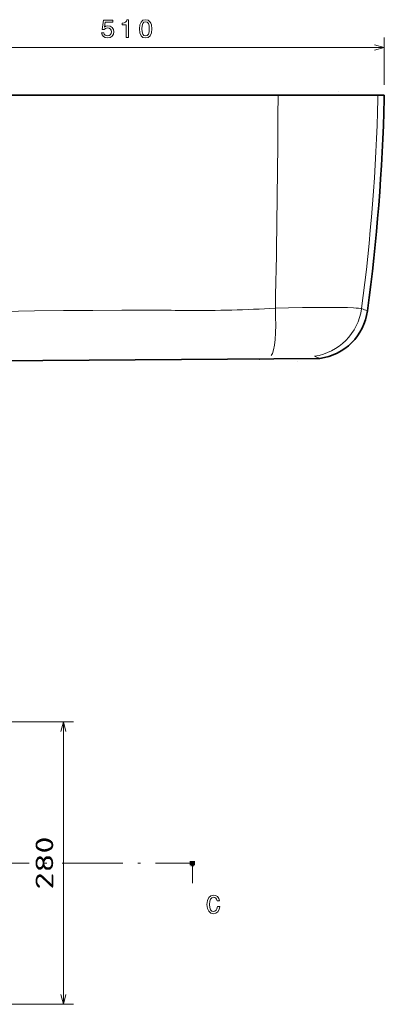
# Model space of a CAD drawing. Extents: x 4 to 344, y 23 to 227.
# Tile 3 of 5: x 143 to 215, y 31 to 226. Entities that reach past the tile are written whole.
import ezdxf
from ezdxf.enums import TextEntityAlignment as Align

# ---------------------------------------------------------------- set-up
doc = ezdxf.new("R2010")
doc.units = 0
doc.linetypes.add('DASHDOT', pattern=[18.5, 12, -3, 0.5, -3])
doc.layers.get('0').update_dxf_attribs({"lineweight": 13})
doc.styles.get("Standard").update_dxf_attribs({"font": 'isocp.shx'})

# ---------------------------------------------------------------- blocks, each defined once
blk = doc.blocks.new('BLOCK2')
at = {"color": 7, "lineweight": 13}
for p, q in [((124.15, 112.98), (183.88, 112.98)), ((181.88, 56.99), (181.88, 112.98)), ((124.15, 56.99), (183.88, 56.99))]:
    blk.add_line(p, q, dxfattribs=at)
for points in [[(182.39, 111.04), (181.88, 112.98), (181.36, 111.04)], [(181.36, 58.92), (181.88, 56.99), (182.39, 58.92)]]:
    blk.add_lwpolyline(points, dxfattribs=at)
blk.add_text('280', height=3.5, rotation=90, dxfattribs=at).set_placement((179.88, 79.73), (179.88, 90.24), align=Align.FIT)

msp = doc.modelspace()

# ---------------------------------------------------------------- linework, layer by layer
at = {"color": 7, "lineweight": 13, "ltscale": 0.235156}
msp.add_line((214.8, 212.76), (214.8, 222.17), dxfattribs=at)
at = {"color": 7, "lineweight": 13}
msp.add_line((112.83, 220.17), (214.8, 220.17), dxfattribs=at)
at = {"color": 7, "lineweight": 35}
for p, q in [((113.41, 210.76), (214.8, 210.76)), ((113, 157.88), (202.02, 158.56))]:
    msp.add_line(p, q, dxfattribs=at)
at = {"color": 7, "lineweight": 13, "ltscale": 0.000178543}
msp.add_line((205.65, 211.4), (205.64, 211.4), dxfattribs=at)
at = {"color": 7, "lineweight": 13, "ltscale": 0.02246}
msp.add_line((213.55, 210.84), (213.53, 209.94), dxfattribs=at)
at = {"color": 7, "lineweight": 35, "ltscale": 0.020488}
msp.add_line((214.78, 209.94), (214.8, 210.76), dxfattribs=at)
at = {"color": 7, "lineweight": 13, "ltscale": 0.019089}
msp.add_line((193.76, 210.71), (193.76, 209.94), dxfattribs=at)
at = {"color": 7, "lineweight": 35, "ltscale": 9.66806e-05}
msp.add_line((197.61, 158.02), (197.62, 158.02), dxfattribs=at)
at = {"color": 7, "linetype": 'DASHDOT', "lineweight": 13}
msp.add_line((21.51, 58.55), (176.3, 58.55), dxfattribs=at)
at = {"color": 7, "lineweight": 100, "ltscale": 0.025}
msp.add_line((177.3, 58.55), (176.3, 58.55), dxfattribs=at)
at = {"color": 7, "lineweight": 13, "ltscale": 0.1}
msp.add_line((176.8, 58.55), (176.8, 54.55), dxfattribs=at)
at = {"color": 7, "lineweight": 13}
for points in [[(158.83, 223.08), (158.94, 222.67), (159.18, 222.34), (159.55, 222.14), (160.01, 222.07), (160.52, 222.16), (160.92, 222.4), (161.17, 222.8), (161.27, 223.3), (161.18, 223.77), (160.94, 224.14), (160.56, 224.38), (160.07, 224.46), (159.69, 224.4), (159.4, 224.24), (159.54, 225.18), (161.08, 225.18), (161.08, 225.59), (159.2, 225.59), (158.93, 223.74), (159.33, 223.74), (159.62, 223.97), (160, 224.06), (160.32, 224), (160.57, 223.84), (160.72, 223.59), (160.78, 223.28), (160.72, 222.96), (160.56, 222.71), (160.31, 222.56), (160, 222.5), (159.73, 222.54), (159.52, 222.65), (159.37, 222.83), (159.29, 223.08)], [(163.72, 222.17), (164.18, 222.17), (164.18, 225.69), (163.84, 225.69), (163.75, 225.39), (163.57, 225.18), (163.29, 225.06), (162.9, 225.02), (162.9, 224.66), (163.72, 224.66)], [(166.33, 223.88), (166.41, 223.09), (166.65, 222.52), (167.02, 222.18), (167.55, 222.07), (168.07, 222.18), (168.45, 222.52), (168.68, 223.09), (168.76, 223.88), (168.68, 224.66), (168.58, 224.98), (168.45, 225.23), (168.07, 225.58), (167.55, 225.69), (167.02, 225.58), (166.65, 225.23), (166.41, 224.66)], [(166.82, 223.88), (166.86, 224.49), (166.98, 224.93), (167.21, 225.18), (167.55, 225.27), (167.88, 225.18), (168.11, 224.93), (168.23, 224.49), (168.27, 223.88), (168.23, 223.26), (168.11, 222.82), (167.88, 222.57), (167.55, 222.48), (167.21, 222.57), (166.98, 222.82), (166.86, 223.26)], [(181.76, 49.91), (181.66, 49.49), (181.49, 49.19), (181.26, 49), (180.98, 48.94), (180.66, 49.03), (180.4, 49.3), (180.23, 49.75), (180.17, 50.36), (180.23, 50.97), (180.39, 51.42), (180.65, 51.69), (180.98, 51.79), (181.23, 51.74), (181.43, 51.6), (181.6, 51.37), (181.71, 51.06), (182.19, 51.06), (182.03, 51.54), (181.77, 51.9), (181.41, 52.13), (180.98, 52.21), (180.45, 52.08), (180.04, 51.73), (179.78, 51.15), (179.69, 50.36), (179.78, 49.57), (180.04, 48.99), (180.45, 48.64), (180.98, 48.51), (181.45, 48.61), (181.83, 48.88), (182.1, 49.32), (182.24, 49.91)]]:
    msp.add_lwpolyline(points, close=True, dxfattribs=at)
for points in [[(212.86, 219.65), (214.8, 220.17), (212.86, 220.69)], [(162.86, 168.12), (157.08, 168.09), (151.3, 168.04), (145.54, 167.97), (139.19, 167.86)], [(210.31, 168.42), (210.04, 168.47), (209.69, 168.51), (209.24, 168.54), (208.72, 168.58), (207.49, 168.63), (206.04, 168.66), (204.95, 168.68), (203.79, 168.68), (201.3, 168.68), (198.63, 168.65), (195.86, 168.59), (193.24, 168.52)], [(177.05, 57.95), (176.8, 58.55), (176.55, 57.95)]]:
    msp.add_lwpolyline(points, dxfattribs=at)
for centre, radius, start, end in [((-2248.87, 219.98), 2442.65, 358.7928, 359.76458), ((-187.69, 220.15), 401.35, 352.5951, 358.5425), ((165.7, -898.93), 1067.05, 89.45444, 90.1526), ((251.32, 281.04), 119.85, 249.9921, 250.5746), ((190.05, 158.67), 0.339, 266.5885, 280.2859), ((253.78, 283.74), 135.46, 247.0588, 247.5367)]:
    msp.add_arc(centre, radius, start, end, dxfattribs=at)
at = {"color": 7, "lineweight": 35}
for centre, radius, start, end in [((-180.49, 220.16), 395.41, 352.4222, 358.5198), ((200.56, 169.46), 11, 277.6669, 352.423)]:
    msp.add_arc(centre, radius, start, end, dxfattribs=at)
at = {"color": 7, "lineweight": 13}
for centre, major_axis, ratio, start_param, end_param in [((166.26, 249.32), (142.94, -9.99), 0.564174, 4.818988, 4.941554), ((191.49, 169.95), (0.7, -10.98), 0.151864, 0.151708, 1.429932), ((199.57, 169.86), (-4.18, -10.17), 0.984162, 0.52589, 1.823714)]:
    msp.add_ellipse(centre, major_axis=major_axis, ratio=ratio, start_param=start_param, end_param=end_param, dxfattribs=at)

# ---------------------------------------------------------------- block references
at = {"lineweight": 0}
msp.add_blockref('BLOCK2', (-30.62, -26.43), dxfattribs=at)

doc.saveas('drawing.dxf')
